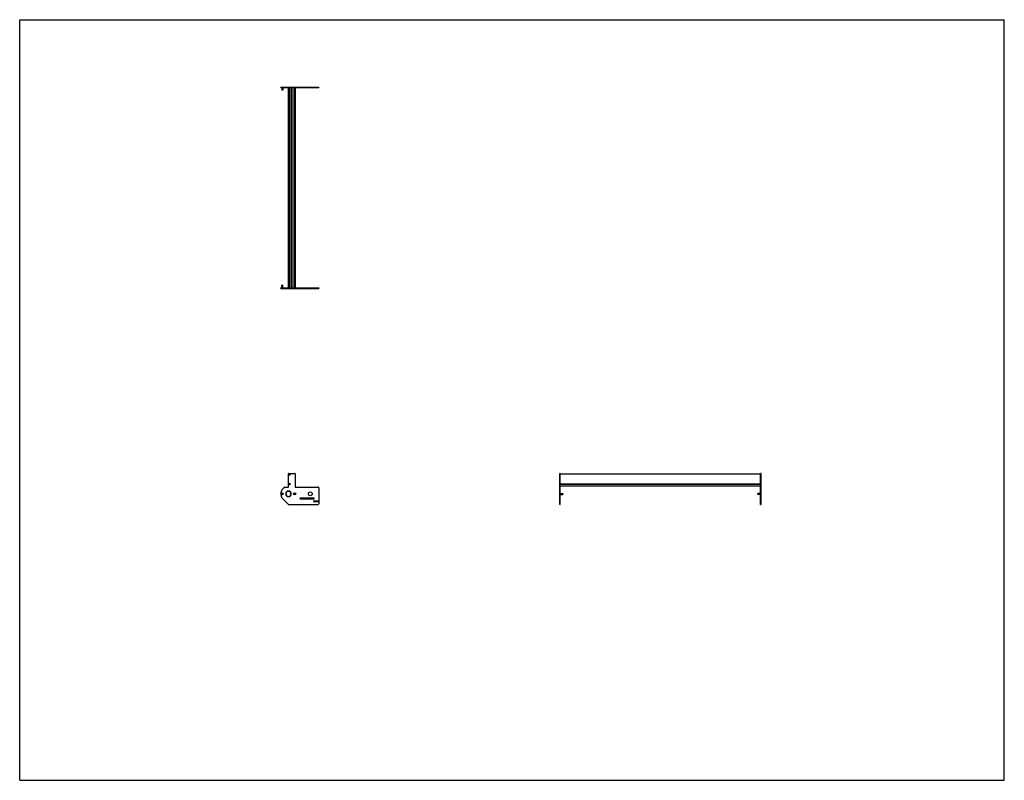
# Model space of a CAD drawing. Header units: inches. Extents: x 0 to 198, y 0 to 153.
import ezdxf

# ---------------------------------------------------------------- set-up
doc = ezdxf.new("R2010")
doc.units = ezdxf.units.IN
doc.header["$LTSCALE"] = 10.89
doc.header["$MEASUREMENT"] = 0
doc.layers.get('0').update_dxf_attribs({"linetype": 'CONTINUOUS'})
for name, color, linetype in [('350667_BL6', 7, 'CONTINUOUS'), ('350668_BL2', 7, 'CONTINUOUS'), ('350669_40_BL7', 7, 'CONTINUOUS'), ('930412M_BL1', 7, 'CONTINUOUS'), ('930412M_BL3', 7, 'CONTINUOUS'), ('930412M_BL8', 7, 'CONTINUOUS'), ('930516M_BL0', 7, 'CONTINUOUS'), ('930516M_BL4', 7, 'CONTINUOUS'), ('930516M_BL5', 7, 'CONTINUOUS'), ('930516M_BL9', 7, 'CONTINUOUS')]:
    doc.layers.add(name, color=color, linetype=linetype)

# ---------------------------------------------------------------- blocks, each defined once
blk = doc.blocks.new('930516M_BL0', base_point=(52.79, 78.51))
at = {"layer": '930516M_BL0', "color": 7, "linetype": 'CONTINUOUS'}
for p, q in [((52.69, 99.59), (52.7, 99.6)), ((52.69, 99.59), (52.89, 99.59)), ((52.69, 99.09), (52.69, 99.59)), ((52.7, 99.6), (52.88, 99.6)), ((52.89, 99.59), (52.88, 99.6)), ((52.89, 99.09), (52.89, 99.59)), ((52.79, 57.69), (52.73, 57.65)), ((52.73, 57.65), (52.73, 57.59)), ((52.73, 57.59), (52.79, 57.55)), ((52.85, 57.65), (52.79, 57.69)), ((52.79, 57.55), (52.85, 57.59)), ((52.85, 57.59), (52.85, 57.65))]:
    blk.add_line(p, q, dxfattribs=at)
blk.add_circle((52.79, 57.62), 0.197, dxfattribs=at)
blk = doc.blocks.new('930412M_BL1', base_point=(54.22, 80.41))
at = {"layer": '930412M_BL1', "color": 7, "linetype": 'CONTINUOUS'}
for p, q in [((54.18, 99.44), (54.27, 99.44)), ((54.18, 99.43), (54.27, 99.43)), ((54.22, 61.58), (54.17, 61.55)), ((54.17, 61.55), (54.17, 61.5)), ((54.17, 61.5), (54.22, 61.47)), ((54.27, 61.55), (54.22, 61.58)), ((54.22, 61.47), (54.27, 61.5)), ((54.27, 61.5), (54.27, 61.55))]:
    blk.add_line(p, q, dxfattribs=at)
blk.add_circle((54.22, 61.53), 0.157, dxfattribs=at)
blk = doc.blocks.new('350668_BL2', base_point=(80.61, 77.29))
at = {"layer": '350668_BL2', "color": 7, "linetype": 'CONTINUOUS'}
for p, q in [((52.52, 99.09), (60.13, 99.09)), ((52.52, 98.96), (52.52, 99.09)), ((53.35, 98.96), (53.35, 99.09)), ((54.04, 99.09), (54.04, 98.96)), ((55.41, 99.09), (55.41, 98.96)), ((60.13, 99.09), (60.13, 98.96)), ((52.52, 98.96), (54.04, 98.96)), ((54.04, 98.96), (60.13, 98.96)), ((54.04, 59.04), (54.04, 61.65)), ((54.1, 61.71), (55.35, 61.71)), ((55.41, 61.65), (55.41, 59.04)), ((108.59, 55.49), (108.59, 61.71)), ((108.71, 61.71), (108.59, 61.71)), ((108.71, 55.49), (108.71, 61.71)), ((53.35, 58.98), (53.98, 58.98)), ((54.01, 58.18), (54.01, 58.12)), ((54.07, 58.12), (54.07, 58.18)), ((55.47, 58.98), (60, 58.98)), ((60.13, 58.85), (60.13, 55.61)), ((108.71, 58.98), (108.59, 58.98)), ((53.98, 55.53), (52.96, 56.54)), ((54.01, 57.12), (54.01, 57.06)), ((54.07, 57.06), (54.07, 57.12)), ((54.07, 55.49), (60, 55.49)), ((56.48, 56.81), (59.1, 56.81)), ((59.1, 56.56), (56.48, 56.56)), ((59.13, 56.05), (59.13, 56.18)), ((59.19, 56.24), (59.94, 56.24)), ((59.94, 55.99), (59.19, 55.99)), ((60, 56.18), (60, 56.05)), ((108.59, 55.49), (108.71, 55.49))]:
    blk.add_line(p, q, dxfattribs=at)
for centre, radius in [((54.22, 61.53), 0.175), ((54.22, 59.59), 0.175), ((52.79, 57.62), 0.21), ((55.29, 57.62), 0.21), ((58.44, 57.62), 0.375)]:
    blk.add_circle(centre, radius, dxfattribs=at)
for centre, radius, start, end in [((54.1, 61.65), 0.06, 90, 180), ((55.35, 61.65), 0.06, 0, 90), ((54.04, 57.62), 1.52, 116.9083, 225), ((54.04, 57.62), 0.562, 93.0572, 266.9428), ((54.04, 57.62), 0.5, 93.4398, 266.5602), ((53.98, 59.04), 0.06, 270, 360), ((54.04, 57.62), 0.562, 273.0572, 86.9428), ((54.04, 57.62), 0.5, 273.4398, 86.5602), ((55.47, 59.04), 0.06, 180, 270), ((60, 58.85), 0.125, 0, 90), ((54.07, 55.61), 0.125, 225, 270), ((56.48, 56.69), 0.125, 90, 270), ((59.1, 56.69), 0.125, 270, 90), ((59.19, 56.18), 0.06, 90, 180), ((59.19, 56.05), 0.06, 180, 270), ((59.94, 56.18), 0.06, 0, 90), ((59.94, 56.05), 0.06, 270, 360), ((60, 55.61), 0.125, 270, 360)]:
    blk.add_arc(centre, radius, start, end, dxfattribs=at)
blk = doc.blocks.new('930412M_BL3', base_point=(54.22, 59.59))
at = {"layer": '930412M_BL3', "color": 7, "linetype": 'CONTINUOUS'}
for p, q in [((54.22, 59.64), (54.17, 59.62)), ((54.17, 59.62), (54.17, 59.56)), ((54.17, 59.56), (54.22, 59.53)), ((54.27, 59.62), (54.22, 59.64)), ((54.22, 59.53), (54.27, 59.56)), ((54.27, 59.56), (54.27, 59.62))]:
    blk.add_line(p, q, dxfattribs=at)
blk.add_circle((54.22, 59.59), 0.157, dxfattribs=at)
blk = doc.blocks.new('930516M_BL4', base_point=(82.16, 57.62))
at = {"layer": '930516M_BL4', "color": 7, "linetype": 'CONTINUOUS'}
for p, q in [((55.29, 57.69), (55.23, 57.65)), ((55.23, 57.65), (55.23, 57.59)), ((55.23, 57.59), (55.29, 57.55)), ((55.35, 57.65), (55.29, 57.69)), ((55.29, 57.55), (55.35, 57.59)), ((55.35, 57.59), (55.35, 57.65)), ((108.71, 57.72), (109.21, 57.72)), ((108.71, 57.52), (109.21, 57.52)), ((109.21, 57.72), (109.21, 57.52)), ((109.21, 57.72), (109.22, 57.71)), ((109.21, 57.52), (109.22, 57.53)), ((109.22, 57.71), (109.22, 57.53))]:
    blk.add_line(p, q, dxfattribs=at)
blk.add_circle((55.29, 57.62), 0.197, dxfattribs=at)
blk = doc.blocks.new('930516M_BL5', base_point=(52.79, 139.07))
at = {"layer": '930516M_BL5', "color": 7, "linetype": 'CONTINUOUS'}
for p, q in [((52.69, 139.33), (52.69, 138.83)), ((52.69, 138.83), (52.7, 138.82)), ((52.89, 138.83), (52.69, 138.83)), ((52.88, 138.82), (52.7, 138.82)), ((52.89, 138.83), (52.88, 138.82)), ((52.89, 139.33), (52.89, 138.83))]:
    blk.add_line(p, q, dxfattribs=at)
blk = doc.blocks.new('350667_BL6', base_point=(100.8, 97.47))
at = {"layer": '350667_BL6', "color": 7, "linetype": 'CONTINUOUS'}
for p, q in [((52.52, 139.33), (52.52, 139.45)), ((52.52, 139.45), (60.13, 139.45)), ((52.52, 139.33), (60.13, 139.33)), ((53.35, 139.33), (53.35, 139.45)), ((54.04, 139.45), (54.04, 139.33)), ((55.41, 139.45), (55.41, 139.33)), ((60.13, 139.45), (60.13, 139.33)), ((149.08, 61.71), (148.95, 61.71)), ((148.95, 55.49), (148.95, 61.71)), ((149.08, 55.49), (149.08, 61.71)), ((149.08, 58.98), (148.95, 58.98)), ((148.95, 55.49), (149.08, 55.49))]:
    blk.add_line(p, q, dxfattribs=at)
blk = doc.blocks.new('350669_40_BL7', base_point=(101.49, 99.27))
at = {"layer": '350669_40_BL7', "color": 7, "linetype": 'CONTINUOUS'}
for p, q in [((54.04, 99.09), (54.04, 139.33)), ((54.1, 99.09), (54.1, 139.33)), ((54.18, 139.33), (54.18, 99.09)), ((54.27, 139.33), (54.27, 99.09)), ((54.66, 99.09), (54.66, 139.33)), ((54.78, 99.09), (54.78, 139.33)), ((55.18, 99.09), (55.18, 139.33)), ((55.27, 99.09), (55.27, 139.33)), ((55.35, 99.09), (55.35, 139.33)), ((55.41, 139.33), (55.41, 99.09)), ((108.71, 61.66), (148.95, 61.66)), ((108.71, 59.71), (108.71, 61.53)), ((148.95, 59.68), (148.95, 61.53)), ((108.71, 59.63), (148.95, 59.63)), ((108.71, 59.54), (148.95, 59.54)), ((108.71, 59.25), (108.71, 59.49)), ((148.95, 59.22), (148.95, 59.46)), ((108.71, 59.22), (148.95, 59.22))]:
    blk.add_line(p, q, dxfattribs=at)
blk = doc.blocks.new('930412M_BL8', base_point=(54.22, 138.98))
at = {"layer": '930412M_BL8', "color": 7, "linetype": 'CONTINUOUS'}
for p, q in [((54.27, 138.98), (54.18, 138.98)), ((54.27, 138.97), (54.18, 138.97))]:
    blk.add_line(p, q, dxfattribs=at)
blk = doc.blocks.new('930516M_BL9', base_point=(148.7, 57.62))
at = {"layer": '930516M_BL9', "color": 7, "linetype": 'CONTINUOUS'}
for p, q in [((148.45, 57.72), (148.44, 57.71)), ((148.44, 57.53), (148.44, 57.71)), ((148.45, 57.52), (148.44, 57.53)), ((148.95, 57.72), (148.45, 57.72)), ((148.45, 57.52), (148.45, 57.72)), ((148.95, 57.52), (148.45, 57.52))]:
    blk.add_line(p, q, dxfattribs=at)

msp = doc.modelspace()

# ---------------------------------------------------------------- linework, layer by layer
at = {"color": 7, "linetype": 'CONTINUOUS'}
for p, q in [((0, 0), (0, 153)), ((0, 153), (198, 153)), ((198, 0), (198, 153)), ((0, 0), (198, 0))]:
    msp.add_line(p, q, dxfattribs=at)

# ---------------------------------------------------------------- block references
at = {"layer": '350667_BL6'}
msp.add_blockref('350667_BL6', (100.8, 97.47), dxfattribs=at)
at = {"layer": '350668_BL2'}
msp.add_blockref('350668_BL2', (80.61, 77.29), dxfattribs=at)
at = {"layer": '350669_40_BL7'}
msp.add_blockref('350669_40_BL7', (101.49, 99.27), dxfattribs=at)
at = {"layer": '930412M_BL1'}
msp.add_blockref('930412M_BL1', (54.22, 80.41), dxfattribs=at)
at = {"layer": '930412M_BL3'}
msp.add_blockref('930412M_BL3', (54.22, 59.59), dxfattribs=at)
at = {"layer": '930412M_BL8'}
msp.add_blockref('930412M_BL8', (54.22, 138.98), dxfattribs=at)
at = {"layer": '930516M_BL0'}
msp.add_blockref('930516M_BL0', (52.79, 78.51), dxfattribs=at)
at = {"layer": '930516M_BL4'}
msp.add_blockref('930516M_BL4', (82.16, 57.62), dxfattribs=at)
at = {"layer": '930516M_BL5'}
msp.add_blockref('930516M_BL5', (52.79, 139.07), dxfattribs=at)
at = {"layer": '930516M_BL9'}
msp.add_blockref('930516M_BL9', (148.7, 57.62), dxfattribs=at)

doc.saveas('drawing.dxf')
